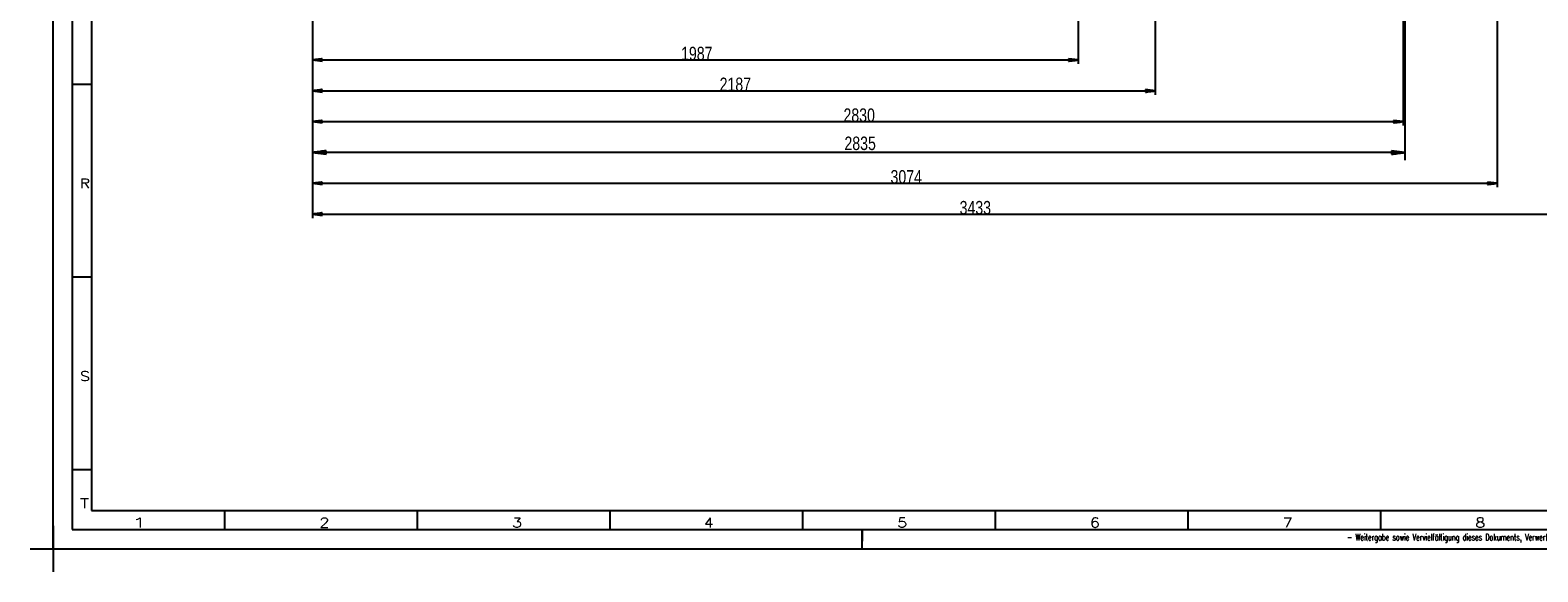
# Model space of a CAD drawing. Header units: millimetres. Extents: x -6 to 1189, y -6 to 841.
# Tile 1 of 23: x -6 to 385, y -6 to 135. Entities that reach past the tile are written whole.
import ezdxf

# ---------------------------------------------------------------- set-up
doc = ezdxf.new("R2010")
doc.units = ezdxf.units.MM
doc.layers.add('201', color=7, linetype='Continuous')
doc.styles.add('SEACAD_Arial', font='arial.ttf', dxfattribs={"width": 0.75})
doc.styles.add('SEACAD_simplex_shx', font='simplex.shx', dxfattribs={"width": 1.025})

msp = doc.modelspace()

# ---------------------------------------------------------------- linework, layer by layer
at = {"layer": '201', "color": 7, "linetype": 'Continuous'}
for p, q in [((0, 0), (0, 841)), ((5, 836), (5, 5)), ((10, 831), (10, 10)), ((67.36, 301.65), (67.36, 85.86)), ((67.36, 301.65), (67.36, 125.86)), ((67.36, 301.65), (67.36, 117.86)), ((67.36, 301.65), (67.36, 93.86)), ((67.36, 301.65), (67.36, 109.86)), ((266.06, 207.63), (266.06, 125.86)), ((286.06, 204.1), (286.06, 117.86)), ((350.36, 179.36), (350.36, 109.86)), ((67.36, 148.86), (67.36, 100.86)), ((350.86, 148.86), (350.86, 100.86)), ((374.77, 149.86), (374.77, 93.86)), ((69.86, 127.19), (67.36, 126.86)), ((67.36, 126.86), (266.06, 126.86)), ((67.36, 126.86), (69.86, 126.53)), ((69.86, 126.86), (67.36, 126.86)), ((69.86, 126.86), (67.36, 126.86)), ((69.86, 126.91), (67.75, 126.91)), ((69.86, 126.81), (67.75, 126.81)), ((69.86, 126.96), (68.13, 126.96)), ((69.86, 126.76), (68.13, 126.76)), ((69.86, 127.01), (68.52, 127.01)), ((69.86, 126.7), (68.52, 126.7)), ((69.86, 127.06), (68.91, 127.06)), ((69.86, 126.65), (68.91, 126.65)), ((69.86, 127.11), (69.29, 127.11)), ((69.86, 126.6), (69.29, 126.6)), ((69.86, 127.16), (69.68, 127.16)), ((69.86, 127.16), (69.68, 127.16)), ((69.86, 126.55), (69.68, 126.55)), ((69.86, 126.55), (69.68, 126.55)), ((69.86, 126.53), (69.86, 127.19)), ((266.06, 126.86), (263.56, 127.19)), ((263.56, 127.19), (263.56, 126.53)), ((263.56, 127.16), (263.75, 127.16)), ((263.56, 127.16), (263.75, 127.16)), ((263.56, 127.11), (264.13, 127.11)), ((263.56, 127.06), (264.52, 127.06)), ((263.56, 127.01), (264.9, 127.01)), ((263.56, 126.96), (265.29, 126.96)), ((263.56, 126.91), (265.68, 126.91)), ((263.56, 126.53), (266.06, 126.86)), ((263.56, 126.86), (266.06, 126.86)), ((263.56, 126.86), (266.06, 126.86)), ((263.56, 126.81), (265.68, 126.81)), ((263.56, 126.76), (265.29, 126.76)), ((263.56, 126.7), (264.9, 126.7)), ((263.56, 126.65), (264.52, 126.65)), ((263.56, 126.6), (264.13, 126.6)), ((263.56, 126.55), (263.75, 126.55)), ((263.56, 126.55), (263.75, 126.55)), ((10, 120.5), (5, 120.5)), ((69.86, 119.19), (67.36, 118.86)), ((67.36, 118.86), (286.06, 118.86)), ((67.36, 118.86), (69.86, 118.53)), ((69.86, 118.86), (67.36, 118.86)), ((69.86, 118.86), (67.36, 118.86)), ((69.86, 118.91), (67.75, 118.91)), ((69.86, 118.81), (67.75, 118.81)), ((69.86, 118.96), (68.13, 118.96)), ((69.86, 118.76), (68.13, 118.76)), ((69.86, 119.01), (68.52, 119.01)), ((69.86, 118.7), (68.52, 118.7)), ((69.86, 119.06), (68.91, 119.06)), ((69.86, 118.65), (68.91, 118.65)), ((69.86, 119.11), (69.29, 119.11)), ((69.86, 118.6), (69.29, 118.6)), ((69.86, 119.16), (69.68, 119.16)), ((69.86, 119.16), (69.68, 119.16)), ((69.86, 118.55), (69.68, 118.55)), ((69.86, 118.55), (69.68, 118.55)), ((69.86, 118.53), (69.86, 119.19)), ((286.06, 118.86), (283.56, 119.19)), ((283.56, 119.19), (283.56, 118.53)), ((283.56, 119.16), (283.75, 119.16)), ((283.56, 119.16), (283.75, 119.16)), ((283.56, 119.11), (284.13, 119.11)), ((283.56, 119.06), (284.52, 119.06)), ((283.56, 119.01), (284.9, 119.01)), ((283.56, 118.96), (285.29, 118.96)), ((283.56, 118.91), (285.68, 118.91)), ((283.56, 118.53), (286.06, 118.86)), ((283.56, 118.86), (286.06, 118.86)), ((283.56, 118.86), (286.06, 118.86)), ((283.56, 118.81), (285.68, 118.81)), ((283.56, 118.76), (285.29, 118.76)), ((283.56, 118.7), (284.9, 118.7)), ((283.56, 118.65), (284.52, 118.65)), ((283.56, 118.6), (284.13, 118.6)), ((283.56, 118.55), (283.75, 118.55)), ((283.56, 118.55), (283.75, 118.55)), ((69.86, 111.19), (67.36, 110.86)), ((67.36, 110.86), (350.36, 110.86)), ((67.36, 110.86), (69.86, 110.53)), ((69.86, 110.86), (67.36, 110.86)), ((69.86, 110.86), (67.36, 110.86)), ((69.86, 110.91), (67.75, 110.91)), ((69.86, 110.81), (67.75, 110.81)), ((69.86, 110.96), (68.13, 110.96)), ((69.86, 110.76), (68.13, 110.76)), ((69.86, 111.01), (68.52, 111.01)), ((69.86, 110.7), (68.52, 110.7)), ((69.86, 111.06), (68.91, 111.06)), ((69.86, 110.65), (68.91, 110.65)), ((69.86, 111.11), (69.29, 111.11)), ((69.86, 110.6), (69.29, 110.6)), ((69.86, 111.16), (69.68, 111.16)), ((69.86, 111.16), (69.68, 111.16)), ((69.86, 110.55), (69.68, 110.55)), ((69.86, 110.55), (69.68, 110.55)), ((69.86, 110.53), (69.86, 111.19)), ((350.36, 110.86), (347.86, 111.19)), ((347.86, 111.19), (347.86, 110.53)), ((347.86, 111.16), (348.05, 111.16)), ((347.86, 111.16), (348.05, 111.16)), ((347.86, 111.11), (348.43, 111.11)), ((347.86, 111.06), (348.82, 111.06)), ((347.86, 111.01), (349.2, 111.01)), ((347.86, 110.96), (349.59, 110.96)), ((347.86, 110.91), (349.98, 110.91)), ((347.86, 110.53), (350.36, 110.86)), ((347.86, 110.86), (350.36, 110.86)), ((347.86, 110.86), (350.36, 110.86)), ((347.86, 110.81), (349.98, 110.81)), ((347.86, 110.76), (349.59, 110.76)), ((347.86, 110.7), (349.2, 110.7)), ((347.86, 110.65), (348.82, 110.65)), ((347.86, 110.6), (348.43, 110.6)), ((347.86, 110.55), (348.05, 110.55)), ((347.86, 110.55), (348.05, 110.55)), ((70.86, 103.32), (67.36, 102.86)), ((350.86, 102.86), (67.36, 102.86)), ((67.36, 102.86), (70.86, 102.4)), ((70.86, 102.86), (67.36, 102.86)), ((70.86, 102.86), (67.36, 102.86)), ((70.86, 102.91), (67.75, 102.91)), ((70.86, 102.81), (67.75, 102.81)), ((70.86, 102.96), (68.13, 102.96)), ((70.86, 102.76), (68.13, 102.76)), ((70.86, 103.01), (68.52, 103.01)), ((70.86, 102.7), (68.52, 102.7)), ((70.86, 103.06), (68.91, 103.06)), ((70.86, 102.65), (68.91, 102.65)), ((70.86, 103.11), (69.29, 103.11)), ((70.86, 102.6), (69.29, 102.6)), ((70.86, 103.16), (69.68, 103.16)), ((70.86, 102.55), (69.68, 102.55)), ((70.86, 103.21), (70.06, 103.21)), ((70.86, 102.5), (70.06, 102.5)), ((70.86, 103.26), (70.45, 103.26)), ((70.86, 102.45), (70.45, 102.45)), ((70.86, 103.31), (70.83, 103.31)), ((70.86, 103.31), (70.83, 103.31)), ((70.86, 102.4), (70.83, 102.4)), ((70.86, 102.4), (70.83, 102.4)), ((70.86, 102.4), (70.86, 103.32)), ((350.86, 102.86), (347.36, 103.32)), ((347.36, 103.32), (347.36, 102.4)), ((347.36, 103.31), (347.39, 103.31)), ((347.36, 103.31), (347.39, 103.31)), ((347.36, 103.26), (347.78, 103.26)), ((347.36, 103.21), (348.16, 103.21)), ((347.36, 103.16), (348.55, 103.16)), ((347.36, 103.11), (348.93, 103.11)), ((347.36, 103.06), (349.32, 103.06)), ((347.36, 103.01), (349.7, 103.01)), ((347.36, 102.96), (350.09, 102.96)), ((347.36, 102.91), (350.48, 102.91)), ((347.36, 102.4), (350.86, 102.86)), ((347.36, 102.86), (350.86, 102.86)), ((347.36, 102.86), (350.86, 102.86)), ((347.36, 102.81), (350.48, 102.81)), ((347.36, 102.76), (350.09, 102.76)), ((347.36, 102.7), (349.7, 102.7)), ((347.36, 102.65), (349.32, 102.65)), ((347.36, 102.6), (348.93, 102.6)), ((347.36, 102.55), (348.55, 102.55)), ((347.36, 102.5), (348.16, 102.5)), ((347.36, 102.45), (347.78, 102.45)), ((347.36, 102.4), (347.39, 102.4)), ((347.36, 102.4), (347.39, 102.4)), ((69.86, 95.19), (67.36, 94.86)), ((67.36, 94.86), (374.77, 94.86)), ((67.36, 94.86), (69.86, 94.53)), ((69.86, 94.86), (67.36, 94.86)), ((69.86, 94.86), (67.36, 94.86)), ((69.86, 94.91), (67.75, 94.91)), ((69.86, 94.81), (67.75, 94.81)), ((69.86, 94.96), (68.13, 94.96)), ((69.86, 94.76), (68.13, 94.76)), ((69.86, 95.01), (68.52, 95.01)), ((69.86, 94.7), (68.52, 94.7)), ((69.86, 95.06), (68.91, 95.06)), ((69.86, 94.65), (68.91, 94.65)), ((69.86, 95.11), (69.29, 95.11)), ((69.86, 94.6), (69.29, 94.6)), ((69.86, 95.16), (69.68, 95.16)), ((69.86, 95.16), (69.68, 95.16)), ((69.86, 94.55), (69.68, 94.55)), ((69.86, 94.55), (69.68, 94.55)), ((69.86, 94.53), (69.86, 95.19)), ((374.77, 94.86), (372.27, 95.19)), ((372.27, 95.19), (372.27, 94.53)), ((372.27, 95.16), (372.45, 95.16)), ((372.27, 95.16), (372.45, 95.16)), ((372.27, 95.11), (372.84, 95.11)), ((372.27, 95.06), (373.22, 95.06)), ((372.27, 95.01), (373.61, 95.01)), ((372.27, 94.96), (374, 94.96)), ((372.27, 94.91), (374.38, 94.91)), ((372.27, 94.53), (374.77, 94.86)), ((372.27, 94.86), (374.77, 94.86)), ((372.27, 94.86), (374.77, 94.86)), ((372.27, 94.81), (374.38, 94.81)), ((372.27, 94.76), (374, 94.76)), ((372.27, 94.7), (373.61, 94.7)), ((372.27, 94.65), (373.22, 94.65)), ((372.27, 94.6), (372.84, 94.6)), ((372.27, 94.55), (372.45, 94.55)), ((372.27, 94.55), (372.45, 94.55)), ((69.86, 87.19), (67.36, 86.86)), ((67.36, 86.86), (410.64, 86.86)), ((67.36, 86.86), (69.86, 86.53)), ((69.86, 86.86), (67.36, 86.86)), ((69.86, 86.86), (67.36, 86.86)), ((69.86, 86.91), (67.75, 86.91)), ((69.86, 86.81), (67.75, 86.81)), ((69.86, 86.96), (68.13, 86.96)), ((69.86, 86.76), (68.13, 86.76)), ((69.86, 87.01), (68.52, 87.01)), ((69.86, 86.7), (68.52, 86.7)), ((69.86, 87.06), (68.91, 87.06)), ((69.86, 86.65), (68.91, 86.65)), ((69.86, 87.11), (69.29, 87.11)), ((69.86, 86.6), (69.29, 86.6)), ((69.86, 87.16), (69.68, 87.16)), ((69.86, 87.16), (69.68, 87.16)), ((69.86, 86.55), (69.68, 86.55)), ((69.86, 86.55), (69.68, 86.55)), ((69.86, 86.53), (69.86, 87.19)), ((10, 70.5), (5, 70.5)), ((10, 20.5), (5, 20.5)), ((10, 10), (1179, 10)), ((44.5, 10), (44.5, 5)), ((94.5, 10), (94.5, 5)), ((144.5, 10), (144.5, 5)), ((194.5, 10), (194.5, 5)), ((244.5, 10), (244.5, 5)), ((294.5, 10), (294.5, 5)), ((344.5, 10), (344.5, 5)), ((0, 5.95), (0, -5.95)), ((0, 5.95), (0, -5.95)), ((5, 5), (1184, 5)), ((210, 5), (210, 2)), ((210, 0), (210, 4.75)), ((-5.95, 0), (5.95, 0)), ((-5.95, 0), (5.95, 0)), ((0, 0), (1189, 0))]:
    msp.add_line(p, q, dxfattribs=at)

# ---------------------------------------------------------------- texts
at = {"layer": '201', "attachment_point": 7}
for s, insert, char_height, width, style in [('{\\fArial|b0||i0||c0|p34;\\C7;\\H3.5;\\W0.75;1987}', (162.99, 126.74), 3.5, 7.9131, 'SEACAD_Arial'), ('{\\fArial|b0||i0||c0|p34;\\C7;\\H3.5;\\W0.75;2187}', (172.99, 118.74), 3.5, 7.9131, 'SEACAD_Arial'), ('{\\fArial|b0||i0||c0|p34;\\C7;\\H3.5;\\W0.75;2830}', (205.14, 110.74), 3.5, 7.9131, 'SEACAD_Arial'), ('{\\fArial|b0||i0||c0|p34;\\C7;\\H3.5;\\W0.75;2835}', (205.39, 103.44), 3.5, 7.9131, 'SEACAD_Arial'), ('{\\fArial|b0||i0||c0|p34;\\C7;\\H3.5;\\W0.75;3074}', (217.35, 94.74), 3.5, 7.9131, 'SEACAD_Arial'), ('{\\fsimplex|b0||i0||c0|p34;\\C7;\\H2.5;\\W1.148;R}', (6.97, 93.56), 2.5, 4.7878, 'SEACAD_simplex_shx'), ('{\\fArial|b0||i0||c0|p34;\\C7;\\H3.5;\\W0.75;3433}', (235.28, 86.74), 3.5, 7.9131, 'SEACAD_Arial'), ('{\\fsimplex|b0||i0||c0|p34;\\C7;\\H2.5;\\W1.216;S}', (6.97, 43.57), 2.5, 4.7454, 'SEACAD_simplex_shx'), ('{\\fsimplex|b0||i0||c0|p34;\\C7;\\H2.5;\\W1.378;T}', (6.97, 10.57), 2.5, 4.7917, 'SEACAD_simplex_shx'), ('{\\fsimplex|b0||i0||c0|p34;\\C7;\\H2.5;\\W1.879;1}', (20.38, 5.57), 2.5, 5.3935, 'SEACAD_simplex_shx'), ('{\\fsimplex|b0||i0||c0|p34;\\C7;\\H2.5;\\W1.216;2}', (69.11, 5.57), 2.5, 4.7454, 'SEACAD_simplex_shx'), ('{\\fsimplex|b0||i0||c0|p34;\\C7;\\H2.5;\\W1.216;3}', (119.11, 5.57), 2.5, 4.7454, 'SEACAD_simplex_shx'), ('{\\fsimplex|b0||i0||c0|p34;\\C7;\\H2.5;\\W1.148;4}', (168.97, 5.56), 2.5, 4.6934, 'SEACAD_simplex_shx'), ('{\\fsimplex|b0||i0||c0|p34;\\C7;\\H2.5;\\W1.216;5}', (219.11, 5.57), 2.5, 4.7454, 'SEACAD_simplex_shx'), ('{\\fsimplex|b0||i0||c0|p34;\\C7;\\H2.5;\\W1.216;6}', (269.11, 5.57), 2.5, 4.7454, 'SEACAD_simplex_shx'), ('{\\fsimplex|b0||i0||c0|p34;\\C7;\\H2.5;\\W1.216;7}', (319.12, 5.57), 2.5, 4.7454, 'SEACAD_simplex_shx'), ('{\\fsimplex|b0||i0||c0|p34;\\C7;\\H2.5;\\W1.216;8}', (369.11, 5.57), 2.5, 4.7454, 'SEACAD_simplex_shx'), ('{\\fsimplex|b0||i0||c0|p34;\\C7;\\H1.8;\\W0.55178;- Weitergabe sowie Vervielfältigung dieses Dokuments, Verwertung und Mitteilung seines Inhalts sind verboten, soweit nicht ausdrücklich gestattet. Zuwiderhandlungen verpflichten zu Schadenersatz. Alle Rechte für den Fall der Patent-, Gebrauchsmuster-}', (335.86, 1.55), 1.8, 197.0491, 'SEACAD_simplex_shx')]:
    msp.add_mtext(s, dxfattribs=dict(at, insert=insert, char_height=char_height, width=width, style=style))

doc.saveas('drawing.dxf')
